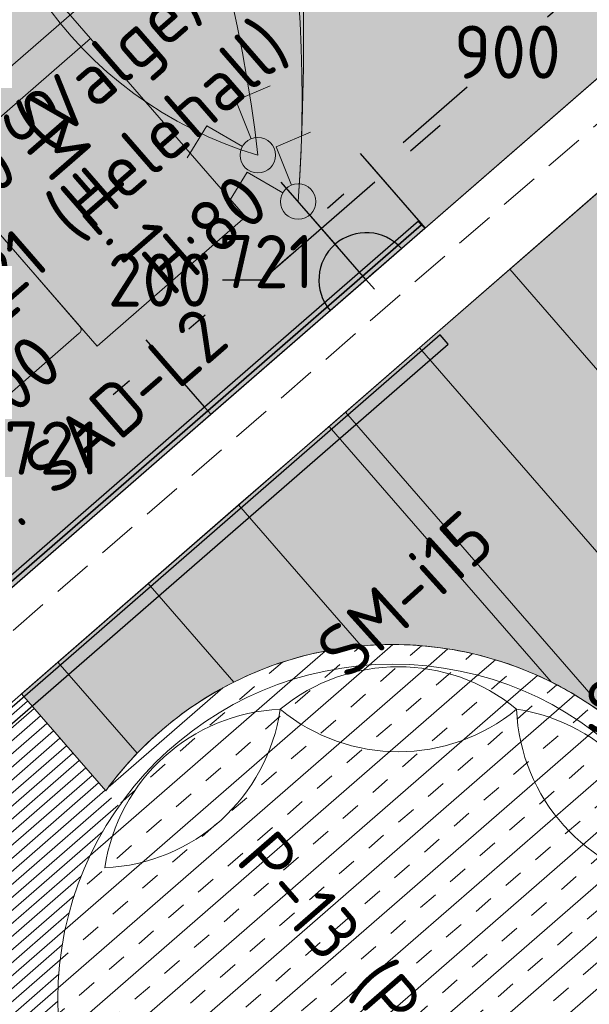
# Model space of a CAD drawing. Header units: millimetres. Extents: x 130528 to 177851, y 51760 to 113805.
# Tile 43 of 88: x 144392 to 145838, y 85811 to 88310. Entities that reach past the tile are written whole.
import ezdxf

# ---------------------------------------------------------------- set-up
doc = ezdxf.new("R2010")
doc.units = ezdxf.units.MM
doc.linetypes.add('Hidden 100.00_ 50.00', pattern=[150, 100, -50])
doc.layers.get('0').update_dxf_attribs({"true_color": 0x000000})
doc.layers.add('_SA-ELEKTER_pistikupesad', color=7, linetype='Continuous', true_color=0x9900cc)
doc.layers.add('_SA-PIIRE', color=7, linetype='Continuous', true_color=0x000000)
for name, color, linetype, lineweight, true_color in [('_SA-ELEKTER_tekst', 7, 'Continuous', 9, 0x9900cc), ('_SA-LAGI', 7, 'Continuous', 9, 0x5b5b5b), ('_SA-LAGI_hatch', 7, 'Continuous', 5, 0x787878), ('_SA-LAGI_tekst', 7, 'Continuous', 0, 0x7f4f3f), ('_SA-PORAND', 7, 'Continuous', 9, 0x5b5b5b), ('_SA-PORAND_hatch', 254, 'Continuous', 9, 0xbebebe), ('_SA-PORAND_tekst', 7, 'Continuous', 9, 0x5b5b5b), ('_SA-SEIN', 250, 'Continuous', 30, 0x333333), ('_SA-SEIN_dim', 1, 'Continuous', 13, 0xff0000), ('_SA-SISUSTUS_lahtine', 7, 'Continuous', 18, 0x7f4f3f), ('_SA-TREPP_tekst', 7, 'Continuous', 0, 0x000000), ('_SA-VALGUSTUS_DIM', 240, 'Continuous', 13, 0xff003f), ('_SA-VALGUSTUS_lulitid', 240, 'Continuous', 9, 0xff003f), ('_SA-VALGUSTUS_valgusgrupid', 240, 'Continuous', 9, 0xff003f)]:
    doc.layers.add(name, color=color, linetype=linetype, lineweight=lineweight, true_color=true_color)
doc.styles.add('DIN Pro Light-Light', font='txt')
doc.styles.add('DIN Pro Medium-Medium', font='txt')
doc.dimstyles.new('INP_100_DIM', dxfattribs={"dimtxt": 135, "dimasz": 100, "dimexe": 50, "dimexo": 0.5, "dimgap": 20, "dimtad": 0, "dimtih": 1, "dimtoh": 1, "dimdec": 0, "dimzin": 1, "dimdsep": 46, "dimtxsty": 'DIN Pro Light-Light', "dimcen": 2.5, "dimadec": 1, "dimazin": 1, "dimtfac": 1, "dimtdec": 4, "dimtix": 1, "dimtofl": 0, "dimtmove": 1, "dimatfit": 3, "dimfxl": 1, "dimtolj": 1, "dimtzin": 1, "dimarcsym": 0})
pattern_1 = [(41, (0, 0), (-65.6059, 75.47096), []), (41, (-32.8, 37.74), (-65.6059, 75.47096), [50, -50])]

# ---------------------------------------------------------------- blocks, each defined once
blk = doc.blocks.new('*D42')
at = {"layer": '_SA-VALGUSTUS_DIM', "color": 0, "lineweight": -2}
for p, q in [((145384.7, 87976.9), (145460.1, 88042.5)), ((145421.6, 87781.9), (145276.4, 87949)), ((145270.8, 87650.8), (145125.5, 87817.9)), ((145082.9, 87714.6), (145007.4, 87649)), ((145007.4, 87649), (144907.4, 87649))]:
    blk.add_line(p, q, dxfattribs=at)
at = {"layer": '_SA-VALGUSTUS_DIM', "color": 0}
for points in [[(145373.7, 87989.5), (145395.6, 87964.3), (145309.2, 87911.3)], [(145093.8, 87702), (145071.9, 87727.2), (145158.3, 87780.2)]]:
    blk.add_solid(points, dxfattribs=at)
at = {"layer": 'Defpoints', "color": 0}
for p in [(145158.3, 87780.2), (145422, 87781.6), (145271.1, 87650.4)]:
    blk.add_point(p, dxfattribs=at)
at = {"layer": '_SA-VALGUSTUS_DIM', "color": 0, "insert": (144747.9, 87649), "char_height": 135, "attachment_point": 5, "style": 'DIN Pro Light-Light'}
blk.add_mtext('\\A1;200', dxfattribs=at)
blk = doc.blocks.new('SM-L.1')
at = {"color": 0, "lineweight": -2}
blk.add_lwpolyline([(-303.9, 0), (-303.9, -500), (296.1, -500), (296.1, 0)], close=True, dxfattribs=at)
at = {"color": 0, "linetype": 'ByBlock', "lineweight": -2, "extrusion": (0, 0, -1), "insert": (301.5, -176.7), "char_height": 135, "width": 1416.393, "attachment_point": 1, "text_direction": (-1, 0, 0), "style": 'DIN Pro Medium-Medium'}
blk.add_mtext('SM-L.1', dxfattribs=at)
blk = doc.blocks.new('SM-T.1')
at = {"color": 0, "lineweight": -2}
blk.add_line((-189.7, -122.2), (-190.8, -122.2), dxfattribs=at)
blk.add_lwpolyline([(-240.5, -519.5, 0.431685), (-229.3, -531.9), (221.7, -532.1), (222, -532.1), (222.2, -532.1), (222.5, -532.1), (222.8, -532.1), (223.1, -532), (223.4, -532), (223.7, -531.9), (223.9, -531.9), (224.2, -531.8), (224.5, -531.8), (224.8, -531.7), (225.1, -531.6), (225.3, -531.5), (225.6, -531.4), (225.9, -531.3), (226.2, -531.2), (226.4, -531), (226.7, -530.9), (226.9, -530.8), (227.2, -530.6), (227.5, -530.5), (227.7, -530.3), (227.9, -530.2), (228.2, -530), (228.4, -529.8), (228.6, -529.6), (228.9, -529.4), (229.1, -529.3), (229.3, -529.1), (229.5, -528.9), (229.7, -528.7), (229.9, -528.4), (233, -525), (233.1, -524.8), (233.2, -524.7), (233.2, -524.7), (233.2, -524.7), (233.2, -524.7), (233.2, -524.7), (233.2, -524.7), (233.2, -524.7), (233.2, -524.7), (233.2, -524.7), (233.2, -524.7), (233.2, -524.7), (233.2, -524.7), (233.2, -524.7), (233.2, -524.7), (233.2, -524.7), (233.2, -524.7), (233.2, -524.6), (233.2, -524.4), (233.4, -515.3), (233.6, -28.9), (233.6, -28.7), (233.6, -28.5), (233.5, -28.3), (233.5, -28), (233.5, -27.8), (233.4, -27.6), (233.4, -27.3), (233.3, -27.1), (233.3, -26.9), (233.2, -26.7), (233.1, -26.4), (233.1, -26.2), (233, -26), (232.9, -25.7), (232.8, -25.5), (232.7, -25.3), (232.6, -25.1), (232.5, -24.8), (232.4, -24.6), (232.3, -24.4), (232.2, -24.2), (232, -24), (231.9, -23.7), (231.8, -23.5), (231.6, -23.3), (231.5, -23.1), (231.3, -22.9), (231.1, -22.7), (231, -22.5), (230.8, -22.3), (230.6, -22.1), (230.5, -21.9), (230.3, -21.7), (230.1, -21.5), (229.9, -21.4), (229.7, -21.2), (229.5, -21), (229.3, -20.9), (229.1, -20.7), (228.9, -20.5), (228.7, -20.4), (228.5, -20.2), (228.3, -20.1), (228, -20), (227.8, -19.8), (227.6, -19.7), (227.4, -19.6), (227.1, -19.5), (226.9, -19.3), (226.7, -19.2), (226.5, -19.1), (226.2, -19), (226, -18.9), (225.7, -18.8), (225.5, -18.8), (225.3, -18.7), (225, -18.6), (224.8, -18.5), (224.6, -18.5), (224.3, -18.4), (224.1, -18.3), (223.8, -18.3), (223.6, -18.3), (223.4, -18.2), (195.4, -14), (167.4, -10.3), (139.5, -7.1), (111.6, -4.6), (83.8, -2.6), (56, -1.2), (28.3, -0.3), (0.6, 0), (-27.7, -0.3), (-56.2, -1.1), (-84.8, -2.5), (-113.6, -4.5), (-142.6, -7), (-171.8, -10.1), (-201.1, -13.8), (-230.6, -18), (-237.4, -19.2), (-239.1, -19.6), (-239.5, -19.7), (-239.7, -19.7), (-239.8, -19.8), (-240, -19.8), (-240, -19.8), (-240.1, -19.8), (-240.1, -19.9), (-240.1, -19.9), (-240.2, -19.9), (-240.2, -19.9), (-240.2, -19.9), (-240.2, -19.9), (-240.2, -19.9), (-240.2, -19.9), (-240.2, -19.9), (-240.2, -19.9), (-240.2, -19.9), (-240.2, -19.9), (-240.2, -19.9), (-240.2, -19.9), (-240.2, -19.9), (-240.3, -19.9), (-240.3, -19.9), (-240.3, -19.9), (-240.3, -19.9), (-240.3, -20), (-240.3, -20), (-240.3, -20), (-240.3, -20), (-240.3, -20), (-240.3, -20.5), (-240.5, -59)], format="xyb", close=True, dxfattribs=at)
blk.add_open_spline([(-240.5, -37.6), (-182.5, -27), (-64.7, -16.1), (54.8, -15.5), (173, -26.1), (233.6, -36.7)], degree=2, knots=[0.019398, 0.019398, 0.019398, 1, 2, 3, 3.984807, 3.984807, 3.984807], dxfattribs=at)
at = {"color": 0, "linetype": 'ByBlock', "lineweight": -2, "insert": (-140, -86.3), "char_height": 135, "width": 765.738, "attachment_point": 1, "rotation": 359.473, "style": 'DIN Pro Medium-Medium'}
blk.add_mtext('{\\fDIN Pro;SM}\\P{\\fDIN Pro;T.1}\\P', dxfattribs=at)
blk = doc.blocks.new('*D92')
at = {"layer": '_SA-SEIN_dim', "color": 0, "lineweight": -2}
for p, q in [((146085.1, 88390.5), (145937.2, 88560.7)), ((145894.5, 88457.4), (145732.3, 88316.3)), ((145366.2, 87998.1), (145528.4, 88139.1)), ((145405.9, 87800.1), (145257.9, 87970.2))]:
    blk.add_line(p, q, dxfattribs=at)
at = {"layer": '_SA-SEIN_dim', "color": 0}
for points in [[(145905.5, 88444.8), (145883.6, 88469.9), (145970, 88523)], [(145355.3, 88010.7), (145377.2, 87985.5), (145290.8, 87932.5)]]:
    blk.add_solid(points, dxfattribs=at)
at = {"layer": 'Defpoints', "color": 0}
for p in [(145970, 88523), (146085.5, 88390.1), (145406.2, 87799.7)]:
    blk.add_point(p, dxfattribs=at)
at = {"layer": '_SA-SEIN_dim', "color": 0, "insert": (145630.4, 88227.7), "char_height": 135, "attachment_point": 5, "style": 'DIN Pro Light-Light'}
blk.add_mtext('\\A1;900', dxfattribs=at)
blk = doc.blocks.new('*D99')
at = {"layer": '_SA-SEIN_dim', "color": 0, "lineweight": -2}
for p, q in [((144861.4, 87326.8), (144713.5, 87496.9)), ((144670.8, 87393.6), (144629.2, 87357.4)), ((144277.3, 87051.5), (144318.9, 87087.7)), ((144317, 86853.5), (144169, 87023.6))]:
    blk.add_line(p, q, dxfattribs=at)
at = {"layer": '_SA-SEIN_dim', "color": 0}
for points in [[(144681.7, 87381), (144659.9, 87406.2), (144746.3, 87459.2)], [(144266.4, 87064.1), (144288.2, 87038.9), (144201.8, 86985.9)]]:
    blk.add_solid(points, dxfattribs=at)
at = {"layer": 'Defpoints', "color": 0}
for p in [(144746.3, 87459.2), (144861.7, 87326.4), (144317.3, 86853.1)]:
    blk.add_point(p, dxfattribs=at)
at = {"layer": '_SA-SEIN_dim', "color": 0, "insert": (144474, 87222.6), "char_height": 135, "attachment_point": 5, "style": 'DIN Pro Light-Light'}
blk.add_mtext('\\A1;721', dxfattribs=at)
blk = doc.blocks.new('*D100')
at = {"layer": '_SA-SEIN_dim', "color": 0, "lineweight": -2}
for p, q in [((145405.9, 87800.1), (145257.9, 87970.2)), ((145215.3, 87866.9), (145173.6, 87830.7)), ((144821.8, 87524.8), (144863.4, 87561)), ((144861.4, 87326.8), (144713.5, 87496.9))]:
    blk.add_line(p, q, dxfattribs=at)
at = {"layer": '_SA-SEIN_dim', "color": 0}
for points in [[(145226.2, 87854.3), (145204.3, 87879.5), (145290.8, 87932.5)], [(144810.8, 87537.4), (144832.7, 87512.2), (144746.3, 87459.2)]]:
    blk.add_solid(points, dxfattribs=at)
at = {"layer": 'Defpoints', "color": 0}
for p in [(145290.8, 87932.5), (145406.2, 87799.7), (144861.7, 87326.4)]:
    blk.add_point(p, dxfattribs=at)
at = {"layer": '_SA-SEIN_dim', "color": 0, "insert": (145018.5, 87695.9), "char_height": 135, "attachment_point": 5, "style": 'DIN Pro Light-Light'}
blk.add_mtext('\\A1;721', dxfattribs=at)
blk = doc.blocks.new('SM-i16')
at = {"color": 0, "linetype": 'ByBlock', "lineweight": -2, "extrusion": (0, 0, -1)}
blk.add_arc((-300, -363.3), 471.2, 50.4539, 129.5461, dxfattribs=at)
at = {"color": 0}
blk.add_arc((300, 363.3), 471.2, 230.4539, 309.5461, dxfattribs=at)
at = {"color": 0, "linetype": 'ByBlock', "lineweight": -2, "insert": (1030.5, 71.4), "char_height": 135, "width": 1440.951, "attachment_point": 2, "style": 'DIN Pro Medium-Medium'}
blk.add_mtext('SM-i16', dxfattribs=at)
blk = doc.blocks.new('SM-i15')
at = {"color": 0, "linetype": 'ByBlock', "lineweight": -2, "extrusion": (0, 0, -1)}
blk.add_arc((-300, -363.3), 471.2, 50.4539, 129.5461, dxfattribs=at)
at = {"color": 0, "linetype": 'ByBlock', "lineweight": -2}
blk.add_arc((300, 363.3), 471.2, 230.4539, 309.5461, dxfattribs=at)
at = {"color": 0, "linetype": 'ByBlock', "lineweight": -2, "insert": (1030.5, 71.4), "char_height": 135, "width": 1440.951, "attachment_point": 2, "style": 'DIN Pro Medium-Medium'}
blk.add_mtext('SM-i15', dxfattribs=at)
blk = doc.blocks.new('SM-i17')
at = {"color": 0, "linetype": 'ByBlock', "lineweight": -2, "extrusion": (0, 0, -1)}
blk.add_arc((-300, -363.3), 471.2, 50.4539, 129.5461, dxfattribs=at)
at = {"color": 0}
blk.add_arc((300, 363.3), 471.2, 230.4539, 309.5461, dxfattribs=at)
at = {"color": 0, "linetype": 'ByBlock', "lineweight": -2, "insert": (1030.5, 71.4), "char_height": 135, "width": 1443.902, "attachment_point": 2, "style": 'DIN Pro Medium-Medium'}
blk.add_mtext('SM-i17', dxfattribs=at)
blk = doc.blocks.new('_SA pistik(syvistatud) x1')
at = {"linetype": 'ByBlock', "lineweight": -2}
blk.add_hatch(color=0, dxfattribs=at).paths.add_polyline_path([(-80.2, 0), (80, 0), (80, 1.8), (79.9, 3.5), (79.8, 5.3), (79.6, 7.1), (79.4, 9), (79.2, 10.8), (78.9, 12.6), (78.5, 14.5), (78.1, 16.3), (77.7, 18.2), (77.2, 20), (76.7, 21.9), (76.1, 23.7), (75.5, 25.5), (74.8, 27.4), (74.1, 29.2), (73.3, 31), (72.5, 32.8), (71.7, 34.6), (70.7, 36.4), (69.8, 38.2), (68.8, 39.9), (67.7, 41.7), (66.6, 43.4), (65.5, 45), (64.3, 46.7), (63, 48.3), (61.7, 49.9), (60.4, 51.5), (59.1, 53), (57.6, 54.5), (56.2, 56), (54.7, 57.4), (53.2, 58.8), (51.7, 60.1), (50.1, 61.4), (48.5, 62.7), (46.8, 63.9), (45.1, 65.1), (43.4, 66.2), (41.7, 67.3), (40, 68.3), (38.2, 69.3), (36.5, 70.3), (34.7, 71.2), (32.8, 72), (31, 72.8), (29.2, 73.5), (27.4, 74.2), (25.5, 74.9), (23.7, 75.5), (21.8, 76), (19.9, 76.5), (18.1, 77), (16.2, 77.4), (14.4, 77.8), (12.5, 78.1), (10.7, 78.4), (8.9, 78.6), (7.1, 78.8), (5.3, 78.9), (3.5, 79), (1.7, 79.1), (-0.1, 79.1), (-1.9, 79.1), (-3.6, 79), (-5.4, 78.9), (-7.2, 78.8), (-9.1, 78.6), (-10.9, 78.4), (-12.7, 78.1), (-14.6, 77.8), (-16.4, 77.4), (-18.3, 77), (-20.1, 76.5), (-22, 76), (-23.8, 75.5), (-25.7, 74.9), (-27.5, 74.2), (-29.4, 73.5), (-31.2, 72.8), (-33, 72), (-34.8, 71.2), (-36.6, 70.3), (-38.4, 69.3), (-40.2, 68.3), (-41.9, 67.3), (-43.6, 66.2), (-45.3, 65.1), (-47, 63.9), (-48.6, 62.7), (-50.3, 61.4), (-51.8, 60.1), (-53.4, 58.8), (-54.9, 57.4), (-56.4, 56), (-57.8, 54.5), (-59.2, 53), (-60.6, 51.5), (-61.9, 49.9), (-63.2, 48.3), (-64.4, 46.7), (-65.6, 45), (-66.8, 43.4), (-67.9, 41.7), (-69, 39.9), (-70, 38.2), (-70.9, 36.4), (-71.8, 34.6), (-72.7, 32.8), (-73.5, 31), (-74.3, 29.2), (-75, 27.4), (-75.7, 25.5), (-76.3, 23.7), (-76.9, 21.9), (-77.4, 20), (-77.9, 18.2), (-78.3, 16.3), (-78.7, 14.5), (-79.1, 12.6), (-79.4, 10.8), (-79.6, 9), (-79.8, 7.1), (-80, 5.3), (-80.1, 3.5), (-80.2, 1.8)], flags=0)
at = {"color": 0, "linetype": 'ByBlock', "lineweight": -2}
for p, q in [((0, 70.7), (0, 218.6)), ((-120, 114.6), (120, 114.6)), ((0, 22), (0, -22)), ((22, 0), (-22, 0))]:
    blk.add_line(p, q, dxfattribs=at)
blk.add_lwpolyline([(-80.2, 0), (80, 0, 0.986995)], format="xyb", close=True, dxfattribs=at)
blk = doc.blocks.new('_SA Lyliti(syvistatud) x2')
at = {"linetype": 'ByBlock', "lineweight": -2}
blk.add_hatch(color=0, dxfattribs=at).paths.add_polyline_path([(75, 0), (75, 1.7), (75, 3.3), (74.9, 5), (74.7, 6.7), (74.5, 8.5), (74.3, 10.2), (74.1, 11.9), (73.8, 13.7), (73.4, 15.4), (73, 17.1), (72.6, 18.9), (72.1, 20.6), (71.6, 22.4), (71, 24.1), (70.4, 25.9), (69.8, 27.6), (69, 29.3), (68.3, 31.1), (67.5, 32.8), (66.6, 34.5), (65.7, 36.1), (64.8, 37.8), (63.8, 39.4), (62.8, 41.1), (61.7, 42.7), (60.6, 44.2), (59.4, 45.8), (58.2, 47.3), (57, 48.8), (55.7, 50.2), (54.4, 51.7), (53.1, 53.1), (51.7, 54.4), (50.2, 55.7), (48.8, 57), (47.3, 58.2), (45.8, 59.4), (44.2, 60.6), (42.7, 61.7), (41.1, 62.8), (39.4, 63.8), (37.8, 64.8), (36.1, 65.7), (34.5, 66.6), (32.8, 67.5), (31.1, 68.3), (29.3, 69), (27.6, 69.8), (25.9, 70.4), (24.1, 71), (22.4, 71.6), (20.6, 72.1), (18.9, 72.6), (17.1, 73), (15.4, 73.4), (13.7, 73.8), (11.9, 74.1), (10.2, 74.3), (8.5, 74.5), (6.7, 74.7), (5, 74.9), (3.3, 75), (1.7, 75), (0, 75), (-1.7, 75), (-3.3, 75), (-5, 74.9), (-6.7, 74.7), (-8.5, 74.5), (-10.2, 74.3), (-11.9, 74.1), (-13.7, 73.8), (-15.4, 73.4), (-17.1, 73), (-18.9, 72.6), (-20.6, 72.1), (-22.4, 71.6), (-24.1, 71), (-25.9, 70.4), (-27.6, 69.8), (-29.3, 69), (-31.1, 68.3), (-32.8, 67.5), (-34.5, 66.6), (-36.1, 65.7), (-37.8, 64.8), (-39.4, 63.8), (-41.1, 62.8), (-42.7, 61.7), (-44.2, 60.6), (-45.8, 59.4), (-47.3, 58.2), (-48.8, 57), (-50.2, 55.7), (-51.7, 54.4), (-53.1, 53.1), (-54.4, 51.7), (-55.7, 50.2), (-57, 48.8), (-58.2, 47.3), (-59.4, 45.8), (-60.6, 44.2), (-61.7, 42.7), (-62.8, 41.1), (-63.8, 39.4), (-64.8, 37.8), (-65.7, 36.1), (-66.6, 34.5), (-67.5, 32.8), (-68.3, 31.1), (-69, 29.3), (-69.8, 27.6), (-70.4, 25.9), (-71, 24.1), (-71.6, 22.4), (-72.1, 20.6), (-72.6, 18.9), (-73, 17.1), (-73.4, 15.4), (-73.8, 13.7), (-74.1, 11.9), (-74.3, 10.2), (-74.5, 8.5), (-74.7, 6.7), (-74.9, 5), (-75, 3.3), (-75, 1.7), (-75, 0), (-75, -1.7), (-75, -3.3), (-74.9, -5), (-74.7, -6.7), (-74.5, -8.5), (-74.3, -10.2), (-74.1, -11.9), (-73.8, -13.7), (-73.4, -15.4), (-73, -17.1), (-72.6, -18.9), (-72.1, -20.6), (-71.6, -22.4), (-71, -24.1), (-70.4, -25.9), (-69.8, -27.6), (-69, -29.3), (-68.3, -31.1), (-67.5, -32.8), (-66.6, -34.5), (-65.7, -36.1), (-64.8, -37.8), (-63.8, -39.4), (-62.8, -41.1), (-61.7, -42.7), (-60.6, -44.2), (-59.4, -45.8), (-58.2, -47.3), (-57, -48.8), (-55.7, -50.2), (-54.4, -51.7), (-53.1, -53.1), (-51.7, -54.4), (-50.2, -55.7), (-48.8, -57), (-47.3, -58.2), (-45.8, -59.4), (-44.2, -60.6), (-42.7, -61.7), (-41.1, -62.8), (-39.4, -63.8), (-37.8, -64.8), (-36.1, -65.7), (-34.5, -66.6), (-32.8, -67.5), (-31.1, -68.3), (-29.3, -69), (-27.6, -69.8), (-25.9, -70.4), (-24.1, -71), (-22.4, -71.6), (-20.6, -72.1), (-18.9, -72.6), (-17.1, -73), (-15.4, -73.4), (-13.7, -73.8), (-11.9, -74.1), (-10.2, -74.3), (-8.5, -74.5), (-6.7, -74.7), (-5, -74.9), (-3.3, -75), (-1.7, -75), (0, -75), (1.7, -75), (3.3, -75), (5, -74.9), (6.7, -74.7), (8.5, -74.5), (10.2, -74.3), (11.9, -74.1), (13.7, -73.8), (15.4, -73.4), (17.1, -73), (18.9, -72.6), (20.6, -72.1), (22.4, -71.6), (24.1, -71), (25.9, -70.4), (27.6, -69.8), (29.3, -69), (31.1, -68.3), (32.8, -67.5), (34.5, -66.6), (36.1, -65.7), (37.8, -64.8), (39.4, -63.8), (41.1, -62.8), (42.7, -61.7), (44.2, -60.6), (45.8, -59.4), (47.3, -58.2), (48.8, -57), (50.2, -55.7), (51.7, -54.4), (53.1, -53.1), (54.4, -51.7), (55.7, -50.2), (57, -48.8), (58.2, -47.3), (59.4, -45.8), (60.6, -44.2), (61.7, -42.7), (62.8, -41.1), (63.8, -39.4), (64.8, -37.8), (65.7, -36.1), (66.6, -34.5), (67.5, -32.8), (68.3, -31.1), (69, -29.3), (69.8, -27.6), (70.4, -25.9), (71, -24.1), (71.6, -22.4), (72.1, -20.6), (72.6, -18.9), (73, -17.1), (73.4, -15.4), (73.8, -13.7), (74.1, -11.9), (74.3, -10.2), (74.5, -8.5), (74.7, -6.7), (74.9, -5), (75, -3.3), (75, -1.7)], flags=0)
at = {"color": 0, "linetype": 'ByBlock', "lineweight": -2}
for p, q in [((-81.1, 235.7), (-232.6, 187.2)), ((-24.4, 70.9), (-81.1, 235.7)), ((24.4, 70.9), (81.1, 235.7)), ((81.1, 235.7), (232.6, 187.2))]:
    blk.add_line(p, q, dxfattribs=at)
blk.add_circle((0, 0), 75, dxfattribs=at)

msp = doc.modelspace()

# ---------------------------------------------------------------- hatches: boundary and pattern name
at = {"layer": '_SA-LAGI_hatch'}
h = msp.add_hatch(dxfattribs=at)
h.set_pattern_fill('Plus', color=256, scale=100, angle=41, style=0, pattern_type=2)
h.set_pattern_definition([(41, (-9.43, -8.2), (-65.605903, 75.47096), [25, -75]), (131, (8.2, -9.43), (-75.47096, -65.605903), [25, -75])])
h.paths.add_polyline_path([(137661.2, 89011.8), (141610.7, 84468.4), (146629.5, 88831.3), (142680, 93374.6)], flags=0)
h.paths.add_polyline_path([(139139.9, 88972.2), (141777.2, 85938.3), (145067.8, 88798.7), (142430.4, 91832.6)], flags=0)
at = {"layer": '_SA-PORAND_hatch', "true_color": 0xf1f1e1}
msp.add_hatch(color=7, dxfattribs=at).paths.add_polyline_path([(142680, 93374.6), (143388.6, 92559.5), (143177.2, 92375.8), (146418.2, 88647.6), (141617.9, 84474.7), (137668.4, 89018.1)], flags=0)
at = {"layer": '_SA-PORAND_hatch', "true_color": 0xdcdcdc}
for points in [[(146524.6, 87118.3), (145865.9, 87876), (145636.5, 87676.5), (146295.2, 86918.8)], [(146295.2, 86918.8), (145636.5, 87676.5), (145407.1, 87477.1), (146065.7, 86719.4)], [(145259.3, 86720.3), (145239.7, 86718.4), (145220.3, 86716), (145201, 86713.2), (145181.9, 86710), (145162.9, 86706.5), (145144.1, 86702.5), (145125.4, 86698.1), (145107, 86693.4), (145088.7, 86688.3), (145070.6, 86682.9), (145052.8, 86677.1), (145035.2, 86671), (145017.8, 86664.5), (145000.6, 86657.8), (144983.8, 86650.7), (144967.1, 86643.4), (144951.6, 86636.2), (144936.2, 86628.6), (144718.8, 86878.8), (144948.2, 87078.2)], [(144936.2, 86628.6), (144919.3, 86619.9), (144902.6, 86610.9), (144886, 86601.4), (144869.6, 86591.6), (144853.3, 86581.5), (144837.3, 86571), (144821.5, 86560.1), (144805.9, 86548.9), (144790.6, 86537.4), (144775.5, 86525.5), (144760.6, 86513.3), (144746.1, 86500.8), (144731.8, 86488), (144717.7, 86474.9), (144704, 86461.5), (144690.6, 86447.8), (144489.3, 86679.3), (144718.8, 86878.8)]]:
    msp.add_hatch(color=254, dxfattribs=at).paths.add_polyline_path(points, flags=0)
at = {"layer": '_SA-PORAND_hatch', "true_color": 0xfafafa}
for points in [[(145870.9, 86550), (145855.7, 86560.9), (145840.2, 86571.6), (145824.4, 86581.9), (145808.3, 86592), (145792, 86601.7), (145775.4, 86611.1), (145758.6, 86620.2), (145741.5, 86629), (145177.6, 87277.7), (145407.1, 87477.1), (146065.7, 86719.4)], [(145741.5, 86629), (145713.7, 86642.3), (145685.3, 86654.7), (145656.4, 86666.1), (145627.1, 86676.6), (145597.4, 86686.1), (145567.3, 86694.5), (145536.9, 86701.9), (145506.3, 86708.3), (145475.5, 86713.5), (145444.5, 86717.7), (145413.5, 86720.8), (145382.5, 86722.9), (145351.5, 86723.8), (145320.6, 86723.7), (145289.8, 86722.5), (145259.3, 86720.3), (144948.2, 87078.2), (145177.6, 87277.7)], [(144610.6, 86352.3), (144396.5, 86598.6), (144489.3, 86679.3), (144690.6, 86447.8), (144669.3, 86424.9), (144648.8, 86401.3), (144629.3, 86377.1)]]:
    msp.add_hatch(color=7, dxfattribs=at).paths.add_polyline_path(points, flags=0)
at = {"layer": '_SA-PORAND_hatch', "true_color": 0xcda095}
h = msp.add_hatch(dxfattribs=at)
h.set_pattern_fill('HatchDash', color=253, scale=400, angle=41, style=0, pattern_type=2)
h.set_pattern_definition(pattern_1)
h.paths.add_polyline_path([(145727.3, 85067.7), (145752.5, 85081.2), (145777.4, 85095.5), (145801.8, 85110.8), (145825.7, 85126.9), (145849.1, 85143.8), (145872, 85161.6), (145894.3, 85180.2), (145915.9, 85199.5), (145936.9, 85219.5), (145957.2, 85240.3), (145976.7, 85261.6), (145995.4, 85283.6), (146013.3, 85306.2), (146030.5, 85329.3), (146046.7, 85352.8), (146062.1, 85376.8), (146076.6, 85401.2), (146090.3, 85425.9), (146103, 85450.9), (146114.8, 85476.2), (146125.7, 85501.6), (146135.7, 85527.2), (146144.9, 85552.9), (146153.1, 85578.7), (146160.4, 85604.5), (146166.9, 85630.3), (146172.4, 85656), (146177.2, 85681.6), (146181.1, 85707), (146184.3, 85732.3), (146186.6, 85757.4), (146188.2, 85782.3), (146188.9, 85801.1), (146189.2, 85820.2), (146189.1, 85839.4), (146188.5, 85858.7), (146187.5, 85878.2), (146186, 85897.9), (146184, 85917.6), (146181.6, 85937.5), (146178.7, 85957.4), (146175.2, 85977.4), (146171.3, 85997.4), (146166.9, 86017.5), (146161.9, 86037.6), (146156.4, 86057.7), (146150.4, 86077.7), (146143.9, 86097.7), (146136.8, 86117.7), (146129.2, 86137.5), (146121.1, 86157.2), (146112.5, 86176.9), (146103.3, 86196.3), (146093.6, 86215.6), (146083.3, 86234.7), (146072.6, 86253.6), (146061.3, 86272.3), (146049.5, 86290.7), (146037.3, 86308.9), (146024.5, 86326.7), (146011.3, 86344.2), (145997.6, 86361.4), (145983.5, 86378.3), (145969, 86394.8), (145954, 86410.9), (145938.6, 86426.6), (145922.8, 86441.9), (145906.6, 86456.8), (145890.1, 86471.2), (145873.3, 86485.2), (145856.1, 86498.7), (145838.6, 86511.7), (145820.9, 86524.3), (145802.8, 86536.3), (145784.6, 86547.9), (145766.1, 86558.9), (145747.4, 86569.5), (145728.6, 86579.5), (145709.6, 86589), (145690.4, 86598), (145671.1, 86606.4), (145651.8, 86614.3), (145632.3, 86621.8), (145612.8, 86628.7), (145593.3, 86635), (145573.7, 86640.9), (145554.2, 86646.3), (145534.6, 86651.1), (145515.1, 86655.5), (145495.6, 86659.4), (145476.2, 86662.8), (145456.9, 86665.7), (145437.7, 86668.2), (145418.6, 86670.2), (145399.7, 86671.7), (145380.8, 86672.9), (145356.9, 86673.7), (145332.7, 86673.9), (145308.2, 86673.3), (145283.5, 86672.1), (145258.6, 86670.1), (145233.5, 86667.3), (145208.3, 86663.8), (145182.9, 86659.4), (145157.5, 86654.3), (145132.1, 86648.3), (145106.6, 86641.5), (145081.2, 86633.8), (145055.9, 86625.3), (145030.7, 86615.9), (145005.7, 86605.7), (144980.8, 86594.7), (144956.2, 86582.7), (144931.9, 86570), (144908, 86556.4), (144884.4, 86542), (144861.2, 86526.8), (144838.5, 86510.8), (144816.3, 86494), (144794.6, 86476.5), (144773.5, 86458.3), (144753, 86439.4), (144733.1, 86419.9), (144713.9, 86399.7), (144695.4, 86378.9), (144677.7, 86357.6), (144660.6, 86335.8), (144644.4, 86313.5), (144610.6, 86352.3), (144627.9, 86375.3), (144646, 86397.9), (144664.9, 86420), (144684.5, 86441.4), (144704.8, 86462.3), (144725.9, 86482.6), (144747.6, 86502.1), (144770, 86521), (144792.9, 86539.1), (144816.4, 86556.5), (144840.5, 86573.1), (144865, 86588.8), (144890, 86603.8), (144915.3, 86617.8), (144941.1, 86631), (144967.1, 86643.4), (144982.5, 86650.2), (144998.2, 86656.8), (145014, 86663.1), (145030.1, 86669.1), (145046.4, 86674.9), (145062.8, 86680.4), (145079.5, 86685.6), (145096.3, 86690.5), (145113.3, 86695.1), (145130.5, 86699.4), (145147.8, 86703.3), (145165.3, 86706.9), (145182.9, 86710.2), (145200.7, 86713.2), (145218.6, 86715.8), (145236.6, 86718), (145254.7, 86719.9), (145272.8, 86721.4), (145291.1, 86722.6), (145309.4, 86723.4), (145327.8, 86723.8), (145346.3, 86723.9), (145364.8, 86723.5), (145383.3, 86722.8), (145401.8, 86721.7), (145420.3, 86720.2), (145438.8, 86718.4), (145457.3, 86716.1), (145475.7, 86713.5), (145494.2, 86710.5), (145512.5, 86707.1), (145530.8, 86703.3), (145549, 86699.1), (145567.1, 86694.6), (145585.1, 86689.7), (145602.9, 86684.4), (145620.7, 86678.8), (145638.3, 86672.8), (145655.7, 86666.4), (145673, 86659.7), (145690.2, 86652.6), (145707.1, 86645.3), (145723.9, 86637.6), (145740.4, 86629.5), (145756.8, 86621.2), (145772.9, 86612.5), (145788.8, 86603.6), (145804.5, 86594.3), (145819.9, 86584.8), (145835.1, 86575), (145850, 86564.9), (145864.6, 86554.6), (145879, 86544), (145893.2, 86533.2), (145907, 86522.2), (145920.6, 86510.9), (145933.8, 86499.5), (145946.8, 86487.8), (145959.5, 86476), (145971.9, 86464), (145984, 86451.8), (145995.8, 86439.5), (146007.3, 86427), (146018.4, 86414.4), (146029.4, 86401.5), (146040.2, 86388.4), (146050.7, 86375), (146061.1, 86361.3), (146071.3, 86347.4), (146081.2, 86333.2), (146091, 86318.7), (146100.5, 86304), (146109.7, 86289), (146118.7, 86273.7), (146127.5, 86258.3), (146135.9, 86242.5), (146144.1, 86226.6), (146152, 86210.4), (146159.6, 86194), (146166.9, 86177.4), (146173.8, 86160.6), (146180.5, 86143.6), (146186.8, 86126.4), (146192.8, 86109.1), (146198.5, 86091.6), (146203.8, 86073.9), (146208.7, 86056.1), (146213.3, 86038.2), (146217.6, 86020.1), (146221.4, 86001.9), (146224.9, 85983.7), (146228, 85965.3), (146230.8, 85946.9), (146233.1, 85928.4), (146235.1, 85909.8), (146236.7, 85891.2), (146237.9, 85872.6), (146238.7, 85854), (146239.1, 85835.3), (146239.2, 85816.7), (146238.8, 85798.1), (146238.1, 85779.5), (146237, 85760.9), (146235.5, 85742.4), (146233.6, 85724), (146231.4, 85705.7), (146228.8, 85687.4), (146225.8, 85669.2), (146222.5, 85651.2), (146218.8, 85633.3), (146214.7, 85615.5), (146210.3, 85597.8), (146205.6, 85580.3), (146200.5, 85563), (146195.2, 85545.8), (146189.4, 85528.8), (146183.4, 85512), (146177.1, 85495.4), (146170.5, 85479), (146163.6, 85462.8), (146156.4, 85446.8), (146148.9, 85431), (146141.2, 85415.5), (146133.2, 85400.2), (146125, 85385.1), (146116.5, 85370.3), (146107.8, 85355.7), (146098.9, 85341.4), (146083.1, 85317.3), (146066.4, 85293.7), (146049, 85270.5), (146030.7, 85247.8), (146011.7, 85225.7), (145991.9, 85204.2), (145971.4, 85183.4), (145950.3, 85163.2), (145928.5, 85143.7), (145906.1, 85124.9), (145883.1, 85106.9), (145859.6, 85089.6), (145835.6, 85073.2), (145811.2, 85057.6), (145786.3, 85042.8), (145761.1, 85028.9)], flags=0)
h = msp.add_hatch(dxfattribs=at)
h.set_pattern_fill('HatchDash', color=253, scale=400, angle=41, style=0, pattern_type=2)
h.set_pattern_definition(pattern_1)
h.paths.add_polyline_path([(144490.2, 85865.5), (144492, 85893.2), (144494.8, 85921.1), (144498.5, 85949.3), (144503.2, 85977.6), (144509, 86006.2), (144515.8, 86034.8), (144519.6, 86049.1), (144523.7, 86063.4), (144528, 86077.8), (144532.6, 86092.1), (144537.5, 86106.4), (144542.7, 86120.7), (144548.2, 86134.9), (144553.9, 86149.1), (144559.9, 86163.3), (144566.2, 86177.4), (144572.8, 86191.4), (144579.6, 86205.4), (144586.7, 86219.3), (144594.2, 86233.1), (144601.8, 86246.7), (144609.8, 86260.3), (144618, 86273.8), (144626.6, 86287.2), (144635.3, 86300.4), (144644.4, 86313.5), (144660.6, 86335.8), (144677.7, 86357.6), (144695.4, 86378.9), (144713.9, 86399.7), (144733.1, 86419.9), (144753, 86439.4), (144773.5, 86458.3), (144794.6, 86476.5), (144816.3, 86494), (144838.5, 86510.8), (144861.2, 86526.8), (144884.4, 86542), (144908, 86556.4), (144931.9, 86570), (144956.2, 86582.7), (144980.8, 86594.7), (145005.7, 86605.7), (145030.7, 86615.9), (145055.9, 86625.3), (145081.2, 86633.8), (145106.6, 86641.5), (145132.1, 86648.3), (145157.5, 86654.3), (145182.9, 86659.4), (145208.3, 86663.8), (145233.5, 86667.3), (145258.6, 86670.1), (145283.5, 86672.1), (145308.2, 86673.3), (145332.7, 86673.9), (145356.9, 86673.7), (145380.8, 86672.9), (145399.7, 86671.7), (145418.6, 86670.2), (145437.7, 86668.2), (145456.9, 86665.7), (145476.2, 86662.8), (145495.6, 86659.4), (145515.1, 86655.5), (145534.6, 86651.1), (145554.2, 86646.3), (145573.7, 86640.9), (145593.3, 86635), (145612.8, 86628.7), (145632.3, 86621.8), (145651.8, 86614.3), (145671.1, 86606.4), (145690.4, 86598), (145709.6, 86589), (145728.6, 86579.5), (145747.4, 86569.5), (145766.1, 86558.9), (145784.6, 86547.9), (145802.8, 86536.3), (145820.9, 86524.3), (145838.6, 86511.7), (145856.1, 86498.7), (145873.3, 86485.2), (145890.1, 86471.2), (145906.6, 86456.8), (145922.8, 86441.9), (145938.6, 86426.6), (145954, 86410.9), (145969, 86394.8), (145983.5, 86378.3), (145997.6, 86361.4), (146011.3, 86344.2), (146024.5, 86326.7), (146037.3, 86308.9), (146049.5, 86290.7), (146061.3, 86272.3), (146072.6, 86253.6), (146083.3, 86234.7), (146093.6, 86215.6), (146103.3, 86196.3), (146112.5, 86176.9), (146121.1, 86157.2), (146129.2, 86137.5), (146136.8, 86117.7), (146143.9, 86097.7), (146150.4, 86077.7), (146156.4, 86057.7), (146161.9, 86037.6), (146166.9, 86017.5), (146171.3, 85997.4), (146175.2, 85977.4), (146178.7, 85957.4), (146181.6, 85937.5), (146184, 85917.6), (146186, 85897.9), (146187.5, 85878.2), (146188.5, 85858.7), (146189.1, 85839.4), (146189.2, 85820.2), (146188.9, 85801.1), (146188.2, 85782.3), (146186.6, 85757.4), (146184.3, 85732.3), (146181.1, 85707), (146177.2, 85681.6), (146172.4, 85656), (146166.9, 85630.3), (146160.4, 85604.5), (146153.1, 85578.7), (146144.9, 85552.9), (146135.7, 85527.2), (146125.7, 85501.6), (146114.8, 85476.2), (146103, 85450.9), (146090.3, 85425.9), (146076.6, 85401.2), (146062.1, 85376.8), (146046.7, 85352.8), (146030.5, 85329.3), (146013.3, 85306.2), (145995.4, 85283.6), (145976.7, 85261.6), (145957.2, 85240.3), (145936.9, 85219.5), (145915.9, 85199.5), (145894.3, 85180.2), (145872, 85161.6), (145849.1, 85143.8), (145825.7, 85126.9), (145801.8, 85110.8), (145777.4, 85095.5), (145752.5, 85081.2), (145727.3, 85067.7), (145700.9, 85054.7), (145674.2, 85042.7), (145647.3, 85031.7), (145620.2, 85021.7), (145592.9, 85012.7), (145565.6, 85004.6), (145538.2, 84997.5), (145510.8, 84991.4), (145483.5, 84986.2), (145456.3, 84982), (145429.3, 84978.7), (145402.4, 84976.3), (145375.8, 84974.7), (145349.4, 84974), (145323.3, 84974), (145297.6, 84974.9), (145278.8, 84976.1), (145259.8, 84977.6), (145240.7, 84979.6), (145221.5, 84982.1), (145202.2, 84985), (145182.8, 84988.4), (145163.3, 84992.3), (145143.8, 84996.7), (145124.3, 85001.5), (145104.7, 85006.9), (145085.1, 85012.8), (145065.6, 85019.1), (145046.1, 85026), (145026.6, 85033.5), (145007.3, 85041.4), (144988, 85049.8), (144968.9, 85058.8), (144949.8, 85068.3), (144931, 85078.3), (144912.3, 85088.9), (144893.8, 85099.9), (144875.6, 85111.5), (144857.6, 85123.5), (144839.8, 85136.1), (144822.3, 85149.1), (144805.2, 85162.6), (144788.3, 85176.6), (144771.8, 85191), (144755.6, 85205.9), (144739.8, 85221.2), (144724.4, 85236.9), (144709.5, 85253), (144694.9, 85269.5), (144680.8, 85286.4), (144667.1, 85303.6), (144653.9, 85321.1), (144641.1, 85338.9), (144628.9, 85357.1), (144617.1, 85375.5), (144605.8, 85394.2), (144595.1, 85413.1), (144584.9, 85432.2), (144575.1, 85451.5), (144566, 85470.9), (144557.3, 85490.5), (144549.2, 85510.3), (144541.6, 85530.1), (144534.5, 85550.1), (144528, 85570.1), (144522, 85590.1), (144516.5, 85610.2), (144511.5, 85630.3), (144507.1, 85650.4), (144503.2, 85670.4), (144499.8, 85690.4), (144496.8, 85710.3), (144494.4, 85730.2), (144492.4, 85749.9), (144490.9, 85769.6), (144489.9, 85789.1), (144489.3, 85808.4), (144489.2, 85827.6), (144489.5, 85846.7)], flags=0)
at = {"layer": '_SA-PORAND_hatch', "true_color": 0xffbf00}
h = msp.add_hatch(dxfattribs=at)
h.set_pattern_fill('Hatch1', color=40, scale=200, angle=41, style=0, pattern_type=2)
h.set_pattern_definition([(41, (0, 0), (-16.4014757, 18.8677395), [])])
h.paths.add_polyline_path([(148316.7, 83765.6), (143773.4, 79816.1), (142723.7, 81023.7), (140711.5, 83338.4), (144406.3, 86587.4), (144610.6, 86352.3), (144644.4, 86313.5), (144635.3, 86300.4), (144626.6, 86287.2), (144618, 86273.8), (144609.8, 86260.3), (144601.8, 86246.7), (144594.2, 86233.1), (144586.7, 86219.3), (144579.6, 86205.4), (144572.8, 86191.4), (144566.2, 86177.4), (144559.9, 86163.3), (144553.9, 86149.1), (144548.2, 86134.9), (144542.7, 86120.7), (144537.5, 86106.4), (144532.6, 86092.1), (144528, 86077.8), (144523.7, 86063.4), (144519.6, 86049.1), (144515.8, 86034.8), (144509, 86006.2), (144503.2, 85977.6), (144498.5, 85949.3), (144494.8, 85921.1), (144492, 85893.2), (144490.2, 85865.5), (144489.5, 85846.7), (144489.2, 85827.6), (144489.3, 85808.4), (144489.9, 85789.1), (144490.9, 85769.6), (144492.4, 85749.9), (144494.4, 85730.2), (144496.8, 85710.3), (144499.8, 85690.4), (144503.2, 85670.4), (144507.1, 85650.4), (144511.5, 85630.3), (144516.5, 85610.2), (144522, 85590.1), (144528, 85570.1), (144534.5, 85550.1), (144541.6, 85530.1), (144549.2, 85510.3), (144557.3, 85490.5), (144566, 85470.9), (144575.1, 85451.5), (144584.9, 85432.2), (144595.1, 85413.1), (144605.8, 85394.2), (144617.1, 85375.5), (144628.9, 85357.1), (144641.1, 85338.9), (144653.9, 85321.1), (144667.1, 85303.6), (144680.8, 85286.4), (144694.9, 85269.5), (144709.5, 85253), (144724.4, 85236.9), (144739.8, 85221.2), (144755.6, 85205.9), (144771.8, 85191), (144788.3, 85176.6), (144805.2, 85162.6), (144822.3, 85149.1), (144839.8, 85136.1), (144857.6, 85123.5), (144875.6, 85111.5), (144893.8, 85099.9), (144912.3, 85088.9), (144931, 85078.3), (144949.8, 85068.3), (144968.9, 85058.8), (144988, 85049.8), (145007.3, 85041.4), (145026.6, 85033.5), (145046.1, 85026), (145065.6, 85019.1), (145085.1, 85012.8), (145104.7, 85006.9), (145124.3, 85001.5), (145143.8, 84996.7), (145163.3, 84992.3), (145182.8, 84988.4), (145202.2, 84985), (145221.5, 84982.1), (145240.7, 84979.6), (145259.8, 84977.6), (145278.8, 84976.1), (145297.6, 84974.9), (145323.3, 84974), (145349.4, 84974), (145375.8, 84974.7), (145402.4, 84976.3), (145429.3, 84978.7), (145456.3, 84982), (145483.5, 84986.2), (145510.8, 84991.4), (145538.2, 84997.5), (145565.6, 85004.6), (145592.9, 85012.7), (145620.2, 85021.7), (145647.3, 85031.7), (145674.2, 85042.7), (145700.9, 85054.7), (145727.3, 85067.7), (145761.1, 85028.9), (146436.8, 84251.5), (146784, 84553.3), (147267, 84973.1)], flags=0)
h.paths.add_polyline_path([(143487.9, 82187), (143514.3, 82198.7), (143540.4, 82211.3), (143566.1, 82224.7), (143591.5, 82239), (143616.5, 82254.1), (143641, 82270.1), (143664.9, 82286.9), (143688.4, 82304.4), (143711.2, 82322.7), (143733.5, 82341.7), (143755, 82361.5), (143775.9, 82381.8), (143796.1, 82402.8), (143815.6, 82424.4), (143834.2, 82446.6), (143852.1, 82469.2), (143862.8, 82483.5), (143873.3, 82498.1), (143883.6, 82513), (143893.6, 82528.1), (143903.3, 82543.6), (143912.9, 82559.4), (143922.1, 82575.5), (143931, 82591.9), (143939.7, 82608.5), (143948.1, 82625.4), (143956.1, 82642.5), (143963.8, 82659.9), (143971.2, 82677.6), (143978.2, 82695.5), (143984.9, 82713.6), (143991.2, 82731.9), (143997.2, 82750.4), (144002.7, 82769.1), (144007.9, 82788), (144012.6, 82807.1), (144017, 82826.3), (144021, 82845.7), (144024.5, 82865.2), (144027.6, 82884.8), (144030.3, 82904.5), (144032.5, 82924.3), (144034.3, 82944.2), (144035.7, 82964.1), (144036.6, 82984.1), (144037.1, 83004.1), (144037.2, 83024.1), (144036.8, 83044.1), (144035.9, 83064.1), (144034.6, 83084.1), (144032.9, 83104.1), (144030.7, 83123.9), (144028.1, 83143.8), (144025, 83163.5), (144021.5, 83183.1), (144017.6, 83202.6), (144013.3, 83222), (144008.5, 83241.2), (144003.4, 83260.3), (143997.8, 83279.2), (143991.9, 83297.9), (143985.5, 83316.4), (143978.8, 83334.8), (143971.7, 83352.9), (143964.3, 83370.8), (143956.5, 83388.4), (143948.3, 83405.8), (143939.9, 83423), (143931.1, 83439.9), (143922, 83456.5), (143912.6, 83472.8), (143902.9, 83488.9), (143892.9, 83504.6), (143882.7, 83520.1), (143872.2, 83535.3), (143861.5, 83550.1), (143850.6, 83564.7), (143839.4, 83578.9), (143828, 83592.8), (143816.4, 83606.4), (143804.6, 83619.7), (143792.4, 83632.9), (143779.9, 83645.9), (143767, 83658.8), (143753.8, 83671.5), (143740.3, 83684), (143726.4, 83696.3), (143712.2, 83708.3), (143697.6, 83720.1), (143682.7, 83731.7), (143667.5, 83743), (143652, 83754.1), (143636.2, 83764.9), (143620.1, 83775.4), (143603.7, 83785.5), (143587.1, 83795.4), (143570.1, 83804.9), (143552.9, 83814.2), (143535.4, 83823), (143517.7, 83831.5), (143499.8, 83839.6), (143481.6, 83847.4), (143463.2, 83854.8), (143444.6, 83861.8), (143425.8, 83868.4), (143406.9, 83874.5), (143387.8, 83880.3), (143368.5, 83885.7), (143349.2, 83890.6), (143329.7, 83895.1), (143310.1, 83899.1), (143290.4, 83902.8), (143270.6, 83906), (143250.7, 83908.7), (143230.9, 83911), (143210.9, 83912.9), (143191, 83914.3), (143171.1, 83915.3), (143151.2, 83915.8), (143131.3, 83915.9), (143111.4, 83915.5), (143091.6, 83914.7), (143071.9, 83913.5), (143052.3, 83911.9), (143032.7, 83909.8), (143013.3, 83907.3), (142994, 83904.4), (142974.8, 83901.1), (142955.8, 83897.4), (142936.9, 83893.3), (142918.3, 83888.9), (142899.7, 83884), (142881.4, 83878.8), (142863.3, 83873.2), (142845.4, 83867.3), (142827.8, 83861), (142810.3, 83854.4), (142793.1, 83847.5), (142776.2, 83840.3), (142759.5, 83832.8), (142743, 83825), (142726.8, 83816.9), (142710.9, 83808.6), (142695.3, 83800), (142670.4, 83785.4), (142645.9, 83770), (142621.8, 83753.7), (142598.2, 83736.7), (142575.1, 83718.8), (142552.6, 83700.2), (142530.7, 83680.8), (142509.4, 83660.7), (142488.7, 83640), (142468.8, 83618.5), (142449.5, 83596.5), (142431.1, 83573.9), (142413.4, 83550.8), (142396.5, 83527.1), (142380.4, 83503), (142365.2, 83478.5), (142399.8, 83438.7), (142390.4, 83421.9), (142381.4, 83404.9), (142372.9, 83387.8), (142364.8, 83370.7), (142357.1, 83353.4), (142349.8, 83336.2), (142343, 83318.8), (142336.6, 83301.5), (142330.6, 83284.1), (142325.1, 83266.7), (142319.9, 83249.4), (142315.1, 83232), (142310.8, 83214.7), (142306.8, 83197.5), (142303.3, 83180.3), (142300.1, 83163.2), (142297, 83144.6), (142294.3, 83125.7), (142292.1, 83106.6), (142290.2, 83087.4), (142288.8, 83067.9), (142287.8, 83048.2), (142287.3, 83028.4), (142287.2, 83008.4), (142287.7, 82988.3), (142288.6, 82968), (142290, 82947.6), (142291.9, 82927.2), (142294.3, 82906.6), (142297.2, 82886), (142300.6, 82865.4), (142304.6, 82844.7), (142309.1, 82824), (142314.2, 82803.4), (142319.8, 82782.8), (142325.9, 82762.2), (142332.6, 82741.8), (142339.8, 82721.4), (142347.6, 82701.2), (142355.9, 82681.1), (142364.8, 82661.2), (142374.1, 82641.4), (142384, 82621.9), (142394.5, 82602.6), (142405.4, 82583.5), (142416.8, 82564.8), (142428.7, 82546.3), (142441.1, 82528.1), (142454, 82510.2), (142467.3, 82492.7), (142481, 82475.6), (142495.2, 82458.8), (142509.8, 82442.4), (142524.8, 82426.5), (142540.1, 82410.9), (142555.8, 82395.8), (142571.9, 82381.1), (142588.3, 82366.9), (142604.9, 82353.2), (142621.9, 82339.9), (142639.1, 82327.1), (142656.6, 82314.8), (142674.2, 82303), (142692.1, 82291.7), (142710.2, 82281), (142728.4, 82270.7), (142746.8, 82260.9), (142765.3, 82251.6), (142783.8, 82242.8), (142802.5, 82234.6), (142821.3, 82226.8), (142840, 82219.5), (142858.9, 82212.8), (142877.7, 82206.5), (142896.5, 82200.7), (142915.3, 82195.4), (142934, 82190.5), (142952.7, 82186.2), (142971.4, 82182.2), (142989.9, 82178.8), (143016.8, 82174.5), (143044.2, 82171), (143072, 82168.4), (143100.3, 82166.7), (143128.9, 82165.9), (143157.8, 82166.1), (143187, 82167.4), (143216.4, 82169.6), (143231.2, 82171.1), (143246, 82172.9), (143260.8, 82174.9), (143275.7, 82177.3), (143290.6, 82179.9), (143305.5, 82182.7), (143320.4, 82185.9), (143335.3, 82189.3), (143350.2, 82193), (143365, 82197), (143379.8, 82201.3), (143394.6, 82205.8), (143409.4, 82210.7), (143424.1, 82215.8), (143438.7, 82221.2), (143453.3, 82226.9)], flags=0)

# ---------------------------------------------------------------- linework, layer by layer
at = {"layer": '_SA-LAGI'}
for points in [[(141610.7, 84468.4), (137661.2, 89011.8), (142680, 93374.6), (146629.5, 88831.3)], [(139139.9, 88972.2), (141777.2, 85938.3), (145067.8, 88798.7), (142430.4, 91832.6)], [(145219.1, 87313.7), (148309.2, 83759.1), (145592.2, 81397.2), (142507.8, 84956.8)]]:
    msp.add_lwpolyline(points, close=True, dxfattribs=at)
at = {"layer": '_SA-PIIRE'}
msp.add_lwpolyline([(143950.4, 86156.6), (145480, 87486.2), (145459.6, 87509.6), (143930.1, 86180)], dxfattribs=at)
at = {"layer": '_SA-PORAND'}
msp.add_line((144396.5, 86598.6), (146358.7, 88304.4), dxfattribs=at)
for points in [[(142680, 93374.6), (143388.6, 92559.5), (143177.2, 92375.8), (146418.2, 88647.6), (141617.9, 84474.7), (137668.4, 89018.1)], [(146524.6, 87118.3), (145865.9, 87876), (145636.5, 87676.5), (146295.2, 86918.8)], [(146295.2, 86918.8), (145636.5, 87676.5), (145407.1, 87477.1), (146065.7, 86719.4)]]:
    msp.add_lwpolyline(points, close=True, dxfattribs=at)
for points in [[(145870.9, 86550, 0.042185), (145741.5, 86629), (145177.6, 87277.7), (145407.1, 87477.1), (146065.7, 86719.4)], [(145741.5, 86629, 0.138969), (145259.3, 86720.3), (144948.2, 87078.2), (145177.6, 87277.7)], [(145259.3, 86720.3, 0.094116), (144936.2, 86628.6), (144718.8, 86878.8), (144948.2, 87078.2)], [(144936.2, 86628.6, 0.08534), (144690.6, 86447.8), (144489.3, 86679.3), (144718.8, 86878.8)], [(144610.6, 86352.3), (144396.5, 86598.6), (144489.3, 86679.3), (144690.6, 86447.8, 0.034642)]]:
    msp.add_lwpolyline(points, format="xyb", close=True, dxfattribs=at)
msp.add_lwpolyline([(144967.1, 86643.4, 0.129999), (144610.6, 86352.3), (144396.5, 86598.6)], format="xyb", dxfattribs=at)
at = {"layer": '_SA-PORAND', "extrusion": (0, 0, -1)}
msp.add_circle((-145339.2, 85823.9), 850, dxfattribs=at)
msp.add_arc((-145339.2, 85823.9), 900, 65.5791, 212.4209, dxfattribs=at)
at = {"layer": '_SA-SEIN'}
for points in [[(145412.6, 87789.3), (145404.7, 87798.4), (144861.7, 87326.4), (144869.6, 87317.3)], [(145420.5, 87780.3), (145422, 87781.6), (145406.2, 87799.7), (145404.7, 87798.4)], [(145420.5, 87780.3), (145412.6, 87789.3), (144869.6, 87317.3), (144877.5, 87308.3)], [(144869.6, 87317.3), (144861.7, 87326.4), (144317.3, 86853.1), (144325.2, 86844)], [(144877.5, 87308.3), (144869.6, 87317.3), (144325.2, 86844), (144333, 86835)]]:
    msp.add_lwpolyline(points, close=True, dxfattribs=at)
at = {"layer": '_SA-TREPP_tekst', "color": 1, "linetype": 'Hidden 100.00_ 50.00', "true_color": 0xff0000}
msp.add_lwpolyline([(143988.1, 78891.5), (165294.3, 97360.3), (161566.3, 101661.1), (140260, 83192.3)], close=True, dxfattribs=at)
at = {"layer": '_SA-VALGUSTUS_valgusgrupid'}
for centre, radius, start, end in [((138770.7, 88269.1), 6342.5, 356.19472, 35.18795), ((141695, 88110.9), 3414.4, 355.5862, 63.839), ((141368.9, 87551.7), 3651.6, 6.5137, 71.1242)]:
    msp.add_arc(centre, radius, start, end, dxfattribs=at)
at = {"layer": '_SA-VALGUSTUS_valgusgrupid', "extrusion": (0, 0, -1)}
msp.add_arc((-145289.7, 88948.4), 1025.2, 286.5943, 4.6242, dxfattribs=at)

# ---------------------------------------------------------------- block references
at = {"layer": '_SA-ELEKTER_pistikupesad', "xscale": 1.499999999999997, "yscale": 1.499999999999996, "zscale": 1.5, "rotation": 41.00000183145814}
msp.add_blockref('_SA pistik(syvistatud) x1', (145271.1, 87650.4), dxfattribs=at)
at = {"layer": '_SA-SISUSTUS_lahtine', "xscale": -1, "rotation": 311.0000001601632}
for p in [(144373, 88491.4), (144766.6, 88038.5)]:
    msp.add_blockref('SM-L.1', p, dxfattribs=at)
at = {"layer": '_SA-SISUSTUS_lahtine'}
for name, p, rotation in [('SM-T.1', (143993.9, 87354.4), 131.0234198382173), ('SM-i15', (144608.6, 86157.4), 42.10308708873), ('SM-i17', (145653.8, 86559.7), 311.8960146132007)]:
    msp.add_blockref(name, p, dxfattribs=dict(at, rotation=rotation))
msp.add_blockref('SM-i16', (145053.8, 86559.7), dxfattribs=at)
at = {"layer": '_SA-VALGUSTUS_lulitid', "xscale": 0.5999999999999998, "yscale": 0.5999999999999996, "zscale": 0.6000000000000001, "rotation": 41.00000165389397}
for p in [(144996.9, 87965.9), (145099.2, 87848.2)]:
    msp.add_blockref('_SA Lyliti(syvistatud) x2', p, dxfattribs=at)

# ---------------------------------------------------------------- texts
at = {"layer": '_SA-ELEKTER_tekst', "insert": (144689.7, 87705.8), "char_height": 135, "width": 1007.705, "attachment_point": 1, "rotation": 41, "style": 'DIN Pro Light-Light'}
msp.add_mtext('H:80', dxfattribs=at)
at = {"layer": '_SA-LAGI_tekst', "insert": (143742.7, 87527.2), "char_height": 135, "width": 3527.705, "attachment_point": 1, "rotation": 41, "style": 'DIN Pro Medium-Medium'}
msp.add_mtext('{\\fDIN Pro;Vert:L-20 (Valge)}\\P{\\fDIN Pro;Hor:L-21 (Helehall)}\\P{\\fDIN Pro;H:2300}\\P{\\fDIN Pro;vt. SAD-L2}\\P\\P', dxfattribs=at)
at = {"layer": '_SA-PORAND_tekst', "insert": (145038.8, 86262.4), "char_height": 135, "width": 2651.311, "attachment_point": 1, "rotation": 311, "style": 'DIN Pro Medium-Medium'}
msp.add_mtext('P-13 (Punane)', dxfattribs=at)

# ---------------------------------------------------------------- dimensions: what is measured, and where the dimension line sits
at = {"layer": '_SA-SEIN_dim'}
for base, p1, p2, picture, middle in [((145970, 88523), (145406.2, 87799.7), (146085.5, 88390.1), '*D92', (145630.4, 88227.7)), ((145290.8, 87932.5), (144861.7, 87326.4), (145406.2, 87799.7), '*D100', (145018.5, 87695.9)), ((144746.3, 87459.2), (144317.3, 86853.1), (144861.7, 87326.4), '*D99', (144474, 87222.6))]:
    dim = msp.add_linear_dim(base=base, p1=p1, p2=p2, angle=41, dimstyle='INP_100_DIM', override={"dimtxt": 135, "dimasz": 100, "dimexe": 50, "dimexo": 0.5, "dimgap": 20, "dimdec": 0, "dimzin": 1, "dimtxsty": 'DIN Pro Light-Light', "dimsah": 0, "dimcen": 2.5, "dimadec": 1, "dimazin": 1, "dimtix": 0, "dimtmove": 0, "dimtzin": 1}, dxfattribs=at)
    dim.commit()
    dim.dimension.update_dxf_attribs({"geometry": picture, "text_midpoint": middle})
at = {"layer": '_SA-VALGUSTUS_DIM'}
dim = msp.add_linear_dim(base=(145158.3, 87780.2), p1=(145422, 87781.6), p2=(145271.1, 87650.4), angle=41, dimstyle='INP_100_DIM', override={"dimtxt": 135, "dimasz": 100, "dimexe": 50, "dimexo": 0.5, "dimgap": 20, "dimdec": 0, "dimzin": 1, "dimtxsty": 'DIN Pro Light-Light', "dimsah": 0, "dimcen": 2.5, "dimadec": 1, "dimazin": 1, "dimtix": 0, "dimtmove": 0, "dimtzin": 1}, dxfattribs=at)
dim.commit()
dim.dimension.update_dxf_attribs({"geometry": '*D42', "text_midpoint": (144747.9, 87649)})

doc.saveas('drawing.dxf')
